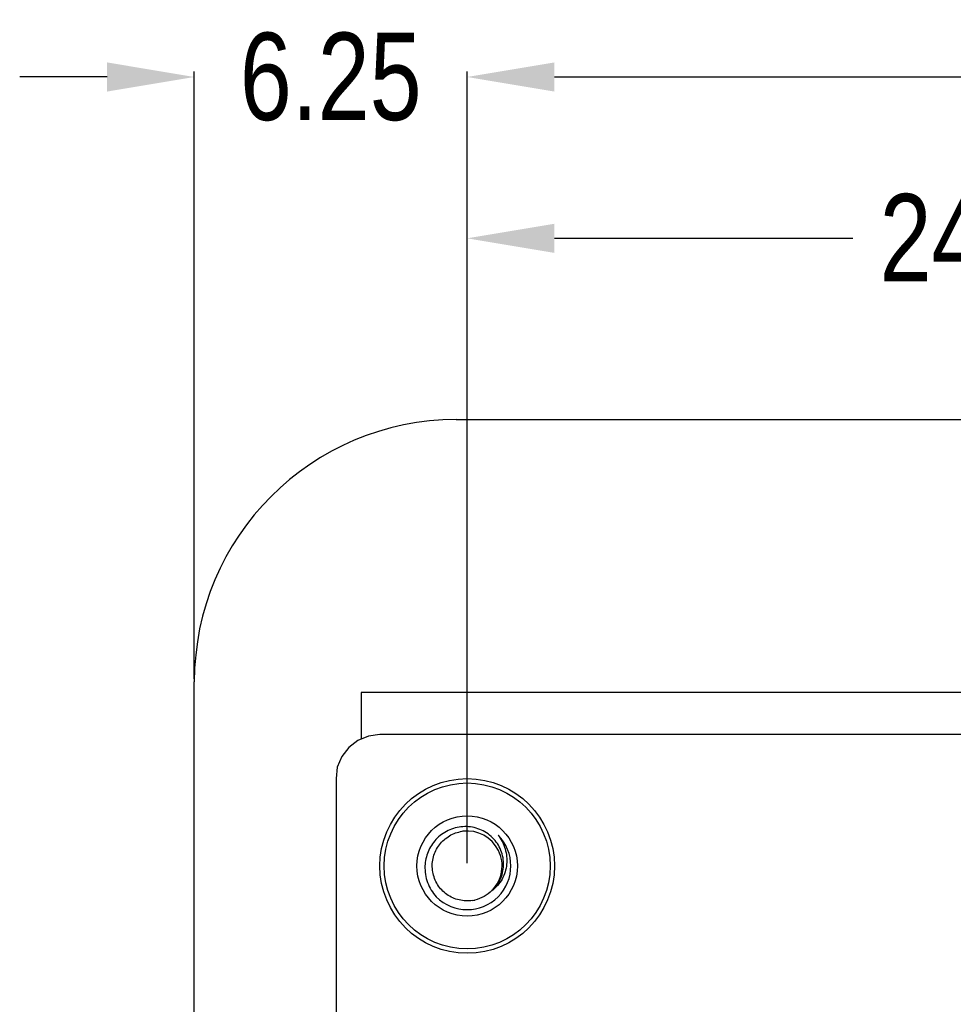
# Model space of a CAD drawing. Header units: inches. Extents: x 246 to 500, y -220 to -17.
# Tile 100 of 118: x 423 to 445, y -95 to -72. Entities that reach past the tile are written whole.
import ezdxf

# ---------------------------------------------------------------- set-up
doc = ezdxf.new("R2010")
doc.units = ezdxf.units.IN
doc.header["$LTSCALE"] = 1.21
doc.header["$MEASUREMENT"] = 0
doc.header["$PDMODE"] = 3
doc.header["$PDSIZE"] = 0.3125
doc.layers.get('0').update_dxf_attribs({"linetype": 'CONTINUOUS'})
doc.layers.get('Defpoints').update_dxf_attribs({"linetype": 'CONTINUOUS'})
doc.layers.add('DIM', color=3, linetype='CONTINUOUS')
doc.styles.get("Standard").update_dxf_attribs({"font": 'txt', "width": 0.8})
doc.dimstyles.get("Standard").update_dxf_attribs({"dimtxt": 0.15625, "dimasz": 0.1875, "dimexe": 0.125, "dimexo": 0.0625, "dimgap": 0.09, "dimtad": 0, "dimtih": 1, "dimtoh": 1, "dimzin": 4, "dimdsep": 46, "dimtxsty": 'Standard', "dimblk": '_FILLED', "dimblk1": '_FILLED', "dimblk2": '_FILLED', "dimcen": 0.09, "dimazin": 1, "dimtp": 0.01, "dimtm": 0.01, "dimtfac": 1, "dimtofl": 0, "dimtmove": 0, "dimatfit": 3, "dimldrblk": '_FILLED', "dimfxl": 1, "dimtolj": 1, "dimtzin": 4, "dimarcsym": 0})

# ---------------------------------------------------------------- blocks, each defined once
blk = doc.blocks.new('_FILLED')
at = {"color": 0, "linetype": 'ByBlock'}
blk.add_solid([(0, 0), (-1, 0.167), (-1, -0.167)], dxfattribs=at)
blk = doc.blocks.new('*D53')
at = {"layer": 'Defpoints', "color": 0}
for p in [(481.94, -73.794), (433.44, -91.856), (481.94, -91.856)]:
    blk.add_point(p, dxfattribs=at)
at = {"layer": 'DIM', "color": 0, "lineweight": -2}
for p, q in [((433.44, -91.794), (433.44, -73.669)), ((481.94, -91.794), (481.94, -73.669)), ((435.44, -73.794), (454.533, -73.794)), ((479.94, -73.794), (460.846, -73.794))]:
    blk.add_line(p, q, dxfattribs=at)
at = {"layer": 'DIM', "color": 0, "lineweight": -2, "xscale": 2, "yscale": 2, "zscale": 2, "rotation": 180}
blk.add_blockref('_FILLED', (433.44, -73.794), dxfattribs=at)
at = {"layer": 'DIM', "color": 0, "lineweight": -2, "xscale": 2, "yscale": 2, "zscale": 2}
blk.add_blockref('_FILLED', (481.94, -73.794), dxfattribs=at)
at = {"layer": 'DIM', "color": 0, "insert": (457.69, -73.794), "char_height": 2, "attachment_point": 5}
blk.add_mtext('\\A1;48.50', dxfattribs=at)
blk = doc.blocks.new('*D54')
at = {"layer": 'Defpoints', "color": 0}
for p in [(427.19, -73.794), (427.19, -87.637), (433.44, -91.856)]:
    blk.add_point(p, dxfattribs=at)
at = {"layer": 'DIM', "color": 0, "lineweight": -2}
for p, q in [((427.19, -87.574), (427.19, -73.669)), ((433.44, -91.794), (433.44, -73.669)), ((425.19, -73.794), (423.19, -73.794)), ((435.44, -73.794), (437.44, -73.794))]:
    blk.add_line(p, q, dxfattribs=at)
at = {"layer": 'DIM', "color": 0, "lineweight": -2, "xscale": 2, "yscale": 2, "zscale": 2}
blk.add_blockref('_FILLED', (427.19, -73.794), dxfattribs=at)
at = {"layer": 'DIM', "color": 0, "lineweight": -2, "xscale": 2, "yscale": 2, "zscale": 2, "rotation": 180}
blk.add_blockref('_FILLED', (433.44, -73.794), dxfattribs=at)
at = {"layer": 'DIM', "color": 0, "insert": (430.315, -73.794), "char_height": 2, "attachment_point": 5}
blk.add_mtext('\\A1;6.25', dxfattribs=at)
blk = doc.blocks.new('*D61')
at = {"layer": 'Defpoints', "color": 0}
for p in [(433.44, -77.488), (433.44, -91.858), (457.69, -127.857)]:
    blk.add_point(p, dxfattribs=at)
at = {"layer": 'DIM', "color": 0, "lineweight": -2}
for p, q in [((433.44, -91.796), (433.44, -77.363)), ((435.44, -77.488), (442.275, -77.488)), ((455.69, -77.488), (448.855, -77.488)), ((457.69, -127.794), (457.69, -77.363))]:
    blk.add_line(p, q, dxfattribs=at)
at = {"layer": 'DIM', "color": 0, "lineweight": -2, "xscale": 2, "yscale": 2, "zscale": 2, "rotation": 180}
blk.add_blockref('_FILLED', (433.44, -77.488), dxfattribs=at)
at = {"layer": 'DIM', "color": 0, "lineweight": -2, "xscale": 2, "yscale": 2, "zscale": 2}
blk.add_blockref('_FILLED', (457.69, -77.488), dxfattribs=at)
at = {"layer": 'DIM', "color": 0, "insert": (445.565, -77.488), "char_height": 2, "attachment_point": 5}
blk.add_mtext('\\A1;24.25', dxfattribs=at)

msp = doc.modelspace()

# ---------------------------------------------------------------- linework, layer by layer
at = {"color": 7, "linetype": 'Continuous'}
for p, q in [((433.19, -81.639), (482.19, -81.639)), ((427.19, -168.079), (427.19, -87.639)), ((431.01, -87.889), (431.01, -88.954)), ((484.37, -87.889), (431.01, -87.889)), ((430.936, -88.985), (430.727, -89.145)), ((431.179, -88.884), (430.936, -88.985)), ((431.44, -88.85), (431.179, -88.884)), ((483.94, -88.859), (431.44, -88.85)), ((430.727, -89.145), (430.567, -89.354)), ((430.567, -89.354), (430.466, -89.598)), ((430.466, -89.598), (430.44, -89.859)), ((430.44, -89.859), (430.439, -96.759))]:
    msp.add_line(p, q, dxfattribs=at)
for radius in [2, 1.9, 1.15]:
    msp.add_circle((433.44, -91.859), radius, dxfattribs=at)
for centre, radius, start, end in [((433.19, -87.639), 6, 90, 180), ((433.44, -91.858), 0.799, 97.041, 100.9143), ((433.44, -91.859), 0.8, 315.539, 97.0457), ((433.44, -91.859), 1, 225, 45), ((433.441, -91.86), 0.799, 278.9757, 282.8536)]:
    msp.add_arc(centre, radius, start, end, dxfattribs=at)
for points, knots in [([(433.565, -92.649), (433.514, -92.657), (433.41, -92.663), (433.255, -92.642), (433.108, -92.592), (432.972, -92.514), (432.855, -92.411), (432.759, -92.288), (432.689, -92.148), (432.647, -91.998), (432.635, -91.842), (432.654, -91.687), (432.702, -91.538), (432.777, -91.402), (432.878, -91.282), (433, -91.185), (433.138, -91.112), (433.238, -91.083), (433.289, -91.073)], [0, 0, 0, 0, 0.062524, 0.125017, 0.187517, 0.250016, 0.312515, 0.375014, 0.437512, 0.500011, 0.562509, 0.625008, 0.687506, 0.750005, 0.812504, 0.875002, 0.937501, 1, 1, 1, 1]), ([(434.006, -92.424), (434.049, -92.385), (434.128, -92.297), (434.214, -92.144), (434.266, -91.975), (434.281, -91.8), (434.259, -91.625), (434.201, -91.458), (434.111, -91.307), (433.992, -91.177), (433.849, -91.073), (433.689, -91), (433.517, -90.96), (433.341, -90.954), (433.167, -90.982), (433.002, -91.042), (432.851, -91.133), (432.764, -91.212), (432.724, -91.254)], [0, 0, 0, 0, 0.062476, 0.124951, 0.187434, 0.24992, 0.31241, 0.374903, 0.437399, 0.499899, 0.562402, 0.624908, 0.687417, 0.749928, 0.812442, 0.874959, 0.937478, 1, 1, 1, 1]), ([(432.724, -91.254), (432.649, -91.336), (432.527, -91.527), (432.478, -91.748), (432.474, -91.859)], [0, 0, 0, 0, 0.499954, 1, 1, 1, 1]), ([(434.147, -91.152), (434.184, -91.199), (434.248, -91.299), (434.315, -91.466), (434.35, -91.642), (434.351, -91.821), (434.315, -91.997), (434.245, -92.162), (434.142, -92.309), (434.054, -92.39), (434.006, -92.424)], [0, 0, 0, 0, 0.125239, 0.250419, 0.375543, 0.5006, 0.625583, 0.750487, 0.875289, 1, 1, 1, 1]), ([(432.474, -91.859), (432.471, -91.923), (432.478, -92.052), (432.527, -92.24), (432.612, -92.415), (432.69, -92.518), (432.733, -92.566)], [0, 0, 0, 0, 0.249991, 0.499982, 0.74998, 1, 1, 1, 1])]:
    msp.add_open_spline(points, degree=3, knots=knots, dxfattribs=at)
msp.add_open_spline([(434.006, -92.424), (433.953, -92.477), (433.832, -92.568), (433.691, -92.622), (433.618, -92.639)], degree=3, dxfattribs=at)

# ---------------------------------------------------------------- dimensions: what is measured, and where the dimension line sits
at = {"layer": 'DIM'}
for base, p1, p2, picture, middle in [((427.19, -73.794), (433.44, -91.856), (427.19, -87.637), '*D54', (430.315, -73.794)), ((481.94, -73.794), (433.44, -91.856), (481.94, -91.856), '*D53', (457.69, -73.794)), ((433.44, -77.488), (457.69, -127.857), (433.44, -91.858), '*D61', (445.565, -77.488))]:
    dim = msp.add_linear_dim(base=base, p1=p1, p2=p2, dimstyle='Standard', override={"dimtxt": 2, "dimasz": 2, "dimtih": 0, "dimtoh": 0, "dimzin": 0, "dimcen": 0.198, "dimadec": 0, "dimazin": 0, "dimtp": 0, "dimtm": 0, "dimtdec": 4, "dimtzin": 0}, dxfattribs=at)
    dim.commit()
    dim.dimension.update_dxf_attribs({"geometry": picture, "text_midpoint": middle})

doc.saveas('drawing.dxf')
